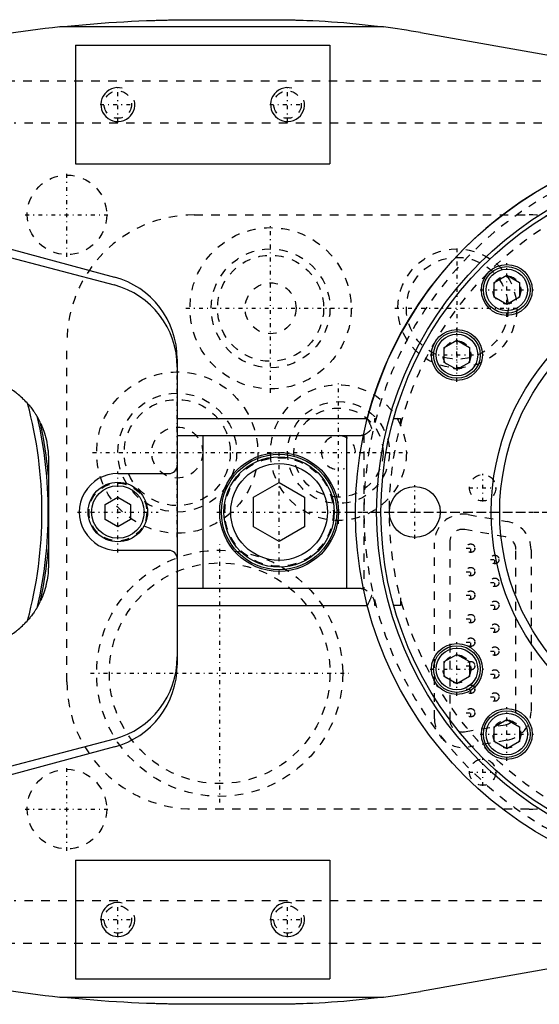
# Model space of a CAD drawing. Extents: x -394 to 171, y -70 to 70.
# Tile 2 of 5: x -304 to -242, y -58 to 58. Entities that reach past the tile are written whole.
import ezdxf

# ---------------------------------------------------------------- set-up
doc = ezdxf.new("R2010")
doc.units = 0
doc.linetypes.add('CENTER', pattern=[1.5, 0.45, -0.5, 0.05, -0.5])
doc.linetypes.add('DASHED', pattern=[2, 1, -1])
for name, color, linetype in [('AM_0', 7, 'CONTINUOUS'), ('AM_10', 7, 'CONTINUOUS'), ('AM_3', 7, 'DASHED'), ('AM_7', 7, 'CENTER')]:
    doc.layers.add(name, color=color, linetype=linetype)

msp = doc.modelspace()

# ---------------------------------------------------------------- linework, layer by layer
at = {"layer": 'AM_0', "color": 7, "linetype": 'CONTINUOUS'}
for p, q in [((-260.69, 57.14), (-298.83, 57.14)), ((-282.83, 58), (-273.73, 58)), ((-256.35, 56.48), (-189.87, 44.73)), ((-297, 55), (-297, 41)), ((-297, 55), (-267, 55)), ((-267, 55), (-267, 41)), ((-297, 41), (-267, 41)), ((-339.22, 40.23), (-292.41, 27.68)), ((-339.65, 39.22), (-292.45, 26.75)), ((-247.66, 27.03), (-246.16, 27.89)), ((-246.16, 27.89), (-244.66, 27.03)), ((-247.66, 25.3), (-247.66, 27.03)), ((-244.66, 27.03), (-244.66, 25.3)), ((-246.16, 24.43), (-247.66, 25.3)), ((-244.66, 25.3), (-246.16, 24.43)), ((-253.54, 19.37), (-252.04, 20.23)), ((-252.04, 20.23), (-250.54, 19.37)), ((-253.54, 17.63), (-253.54, 19.37)), ((-250.54, 19.37), (-250.54, 17.63)), ((-285, 18.02), (-285, -18.02)), ((-252.04, 16.77), (-253.54, 17.63)), ((-250.54, 17.63), (-252.04, 16.77)), ((-285, 11), (-262.6, 11)), ((-285, 9), (-263.7, 9)), ((-282, 9), (-282, -9)), ((-265, -9), (-265, 9)), ((-300.19, 6.34), (-300.19, -6.34)), ((-291.99, 4.54), (-286, 4.53)), ((-276, 1.73), (-273, 3.46)), ((-273, 3.46), (-270, 1.73)), ((-293.5, 0.87), (-292, 1.73)), ((-292, 1.73), (-290.5, 0.87)), ((-276, -1.73), (-276, 1.73)), ((-270, 1.73), (-270, -1.73)), ((-293.5, -0.87), (-293.5, 0.87)), ((-290.5, 0.87), (-290.5, -0.87)), ((-292, -1.73), (-293.5, -0.87)), ((-290.5, -0.87), (-292, -1.73)), ((-273, -3.46), (-276, -1.73)), ((-270, -1.73), (-273, -3.46)), ((-286, -4.53), (-291.99, -4.54)), ((-263.7, -9), (-285, -9)), ((-285, -11), (-262.6, -11)), ((-253.54, -17.63), (-252.04, -16.77)), ((-252.04, -16.77), (-250.54, -17.63)), ((-253.54, -19.37), (-253.54, -17.63)), ((-250.54, -17.63), (-250.54, -19.37)), ((-252.04, -20.23), (-253.54, -19.37)), ((-250.54, -19.37), (-252.04, -20.23)), ((-247.66, -25.3), (-246.16, -24.43)), ((-247.66, -27.03), (-247.66, -25.3)), ((-246.16, -24.43), (-244.66, -25.3)), ((-244.66, -25.3), (-244.66, -27.03)), ((-292.45, -26.75), (-339.65, -39.22)), ((-292.41, -27.68), (-339.22, -40.23)), ((-246.16, -27.89), (-247.66, -27.03)), ((-244.66, -27.03), (-246.16, -27.89)), ((-297, -41), (-297, -55)), ((-297, -41), (-267, -41)), ((-267, -41), (-267, -55)), ((-189.87, -44.73), (-256.35, -56.48)), ((-297, -55), (-267, -55)), ((-298.83, -57.14), (-260.69, -57.14)), ((-273.73, -58), (-282.83, -58))]:
    msp.add_line(p, q, dxfattribs=at)
for points in [[(-298.83, 57.14, 0), (-296.17, 57.41, 0), (-293.06, 57.65, 0), (-292.17, 57.71, 0), (-291.28, 57.76, 0), (-290.84, 57.79, 0), (-290.39, 57.81, 0), (-289.51, 57.85, 0), (-288.62, 57.89, 0), (-288.1, 57.91, 0), (-287.95, 57.91, 0), (-287.8, 57.92, 0), (-287.73, 57.92, 0), (-287.65, 57.92, 0), (-287.5, 57.93, 0), (-287.36, 57.93, 0), (-287.21, 57.94, 0), (-287.06, 57.94, 0), (-286.91, 57.94, 0), (-286.84, 57.95, 0), (-286.76, 57.95, 0), (-286.61, 57.95, 0), (-286.47, 57.96, 0), (-286.32, 57.96, 0), (-286.17, 57.96, 0), (-286.02, 57.97, 0), (-285.95, 57.97, 0), (-285.87, 57.97, 0), (-285.72, 57.97, 0), (-285.58, 57.97, 0), (-285.5, 57.98, 0), (-285.43, 57.98, 0), (-285.28, 57.98, 0), (-285.13, 57.98, 0), (-285.06, 57.98, 0), (-284.98, 57.98, 0), (-284.83, 57.99, 0), (-284.68, 57.99, 0), (-284.54, 57.99, 0), (-284.39, 57.99, 0), (-284.24, 57.99, 0), (-284.17, 57.99, 0), (-284.09, 57.99, 0), (-283.94, 58, 0), (-283.79, 58, 0), (-283.65, 58, 0), (-283.5, 58, 0), (-283.35, 58, 0), (-283.28, 58, 0), (-283.2, 58, 0), (-283.05, 58, 0), (-282.9, 58, 0), (-282.83, 58, 0)], [(-273.73, 58, 0), (-273.67, 58, 0), (-273.55, 58, 0), (-273.43, 58, 0), (-273.37, 58, 0), (-273.31, 58, 0), (-273.19, 58, 0), (-273.06, 58, 0), (-272.94, 58, 0), (-272.82, 58, 0), (-272.7, 57.99, 0), (-272.64, 57.99, 0), (-272.58, 57.99, 0), (-272.46, 57.99, 0), (-272.34, 57.99, 0), (-272.22, 57.99, 0), (-272.1, 57.99, 0), (-271.97, 57.98, 0), (-271.91, 57.98, 0), (-271.85, 57.98, 0), (-271.73, 57.98, 0), (-271.61, 57.98, 0), (-271.55, 57.98, 0), (-271.49, 57.97, 0), (-271.37, 57.97, 0), (-271.25, 57.97, 0), (-271.19, 57.97, 0), (-271.13, 57.97, 0), (-271.01, 57.96, 0), (-270.88, 57.96, 0), (-270.76, 57.96, 0), (-270.64, 57.95, 0), (-270.52, 57.95, 0), (-270.46, 57.95, 0), (-270.4, 57.94, 0), (-270.28, 57.94, 0), (-270.16, 57.94, 0), (-269.73, 57.92, 0), (-269.01, 57.89, 0), (-268.28, 57.85, 0), (-267.56, 57.81, 0), (-267.2, 57.79, 0), (-266.83, 57.76, 0), (-266.11, 57.71, 0), (-265.38, 57.65, 0), (-262.85, 57.41, 0), (-260.69, 57.14, 0)], [(-302.63, 12.78, 0), (-302.7, 12.85, 0), (-302.83, 12.99, 0), (-302.97, 13.14, 0), (-303.04, 13.21, 0), (-303.11, 13.27, 0), (-303.25, 13.41, 0), (-303.39, 13.54, 0), (-303.54, 13.67, 0), (-303.69, 13.8, 0), (-303.83, 13.92, 0), (-303.91, 13.98, 0), (-303.99, 14.04, 0), (-304.14, 14.15, 0), (-304.3, 14.26, 0), (-304.45, 14.37, 0), (-304.61, 14.48, 0), (-304.77, 14.58, 0), (-304.85, 14.63, 0), (-304.93, 14.68, 0), (-305.09, 14.77, 0), (-305.26, 14.86, 0), (-305.34, 14.91, 0)], [(-302.63, 12.78, 0), (-302.58, 12.72, 0), (-302.47, 12.59, 0), (-302.37, 12.47, 0), (-302.32, 12.41, 0), (-302.27, 12.35, 0), (-302.18, 12.23, 0), (-302.1, 12.11, 0), (-302.01, 12, 0), (-301.94, 11.89, 0), (-301.87, 11.79, 0), (-301.83, 11.74, 0), (-301.8, 11.69, 0), (-301.74, 11.6, 0), (-301.69, 11.52, 0), (-301.64, 11.44, 0), (-301.61, 11.39, 0), (-301.6, 11.38, 0), (-301.6, 11.37, 0), (-301.59, 11.36, 0), (-301.59, 11.36, 0), (-301.58, 11.35, 0), (-301.58, 11.34, 0), (-301.57, 11.33, 0), (-301.56, 11.31, 0), (-301.56, 11.3, 0), (-301.55, 11.3, 0), (-301.55, 11.29, 0), (-301.55, 11.29, 0), (-301.54, 11.28, 0), (-301.54, 11.27, 0), (-301.54, 11.27, 0), (-301.53, 11.26, 0), (-301.52, 11.25, 0), (-301.52, 11.24, 0), (-301.52, 11.24, 0), (-301.51, 11.23, 0), (-301.51, 11.22, 0), (-301.5, 11.21, 0), (-301.5, 11.21, 0), (-301.5, 11.2, 0), (-301.49, 11.2, 0), (-301.49, 11.19, 0), (-301.49, 11.18, 0), (-301.48, 11.18, 0), (-301.48, 11.17, 0), (-301.48, 11.17, 0), (-301.47, 11.16, 0), (-301.47, 11.16, 0), (-301.47, 11.16, 0), (-301.47, 11.15, 0), (-301.47, 11.15, 0), (-301.47, 11.15, 0)], [(-301.1, 10.44, 0), (-301.16, 10.57, 0), (-301.29, 10.82, 0), (-301.41, 11.04, 0), (-301.47, 11.15, 0)], [(-301.1, 10.44, 0), (-301.1, 10.44, 0), (-301.1, 10.43, 0), (-301.1, 10.43, 0), (-301.1, 10.43, 0), (-301.1, 10.43, 0), (-301.1, 10.43, 0), (-301.1, 10.43, 0), (-301.1, 10.43, 0), (-301.09, 10.43, 0), (-301.09, 10.43, 0), (-301.09, 10.43, 0), (-301.09, 10.42, 0), (-301.09, 10.42, 0), (-301.09, 10.42, 0), (-301.09, 10.42, 0), (-301.09, 10.42, 0), (-301.09, 10.42, 0), (-301.09, 10.42, 0), (-301.09, 10.41, 0), (-301.09, 10.41, 0), (-301.09, 10.41, 0), (-301.09, 10.41, 0), (-301.08, 10.4, 0), (-301.08, 10.39, 0), (-301.07, 10.38, 0), (-301.07, 10.37, 0), (-301.06, 10.35, 0), (-301.05, 10.34, 0), (-301.05, 10.33, 0), (-301.05, 10.32, 0), (-301.04, 10.3, 0), (-301.03, 10.29, 0), (-301.02, 10.27, 0), (-301.01, 10.25, 0), (-301.01, 10.23, 0), (-301, 10.22, 0), (-301, 10.21, 0), (-300.99, 10.19, 0), (-300.98, 10.17, 0), (-300.97, 10.16, 0), (-300.97, 10.15, 0), (-300.96, 10.12, 0), (-300.95, 10.1, 0), (-300.94, 10.09, 0), (-300.94, 10.08, 0), (-300.93, 10.05, 0), (-300.92, 10.02, 0), (-300.91, 10, 0), (-300.9, 9.97, 0), (-300.88, 9.94, 0), (-300.88, 9.92, 0), (-300.87, 9.91, 0), (-300.86, 9.88, 0), (-300.85, 9.85, 0), (-300.8, 9.73, 0), (-300.72, 9.51, 0), (-300.64, 9.27, 0), (-300.56, 9, 0), (-300.53, 8.86, 0), (-300.49, 8.73, 0), (-300.42, 8.45, 0), (-300.37, 8.17, 0), (-300.32, 7.89, 0), (-300.28, 7.61, 0), (-300.24, 7.33, 0), (-300.23, 7.19, 0), (-300.22, 7.05, 0), (-300.2, 6.76, 0), (-300.19, 6.48, 0), (-300.19, 6.34, 0)], [(-263.7, 9, 0), (-263.67, 9, 0), (-263.62, 9, 0), (-263.57, 9, 0), (-263.55, 9.01, 0), (-263.52, 9.01, 0), (-263.47, 9.01, 0), (-263.43, 9.02, 0), (-263.38, 9.02, 0), (-263.34, 9.03, 0), (-263.3, 9.04, 0), (-263.29, 9.04, 0), (-263.27, 9.05, 0), (-263.23, 9.06, 0), (-263.2, 9.06, 0), (-263.17, 9.07, 0), (-263.14, 9.08, 0), (-263.12, 9.09, 0), (-263.1, 9.09, 0), (-263.09, 9.09, 0), (-263.07, 9.1, 0), (-263.05, 9.11, 0), (-263.05, 9.11, 0)], [(-300.19, -6.34, 0), (-300.19, -6.47, 0), (-300.2, -6.73, 0), (-300.21, -6.99, 0), (-300.22, -7.12, 0), (-300.23, -7.24, 0), (-300.26, -7.5, 0), (-300.3, -7.76, 0), (-300.34, -8.02, 0), (-300.39, -8.27, 0), (-300.44, -8.53, 0), (-300.47, -8.65, 0), (-300.5, -8.78, 0), (-300.57, -9.03, 0), (-300.65, -9.27, 0), (-300.72, -9.51, 0), (-300.8, -9.72, 0), (-300.84, -9.83, 0), (-300.85, -9.86, 0), (-300.87, -9.89, 0), (-300.87, -9.91, 0), (-300.88, -9.92, 0), (-300.89, -9.95, 0), (-300.9, -9.98, 0), (-300.9, -9.99, 0), (-300.91, -10, 0), (-300.92, -10.03, 0), (-300.93, -10.06, 0), (-300.94, -10.07, 0), (-300.94, -10.08, 0), (-300.95, -10.11, 0), (-300.96, -10.13, 0), (-300.98, -10.16, 0), (-300.99, -10.19, 0), (-301, -10.22, 0), (-301.01, -10.23, 0), (-301.01, -10.25, 0), (-301.03, -10.28, 0), (-301.04, -10.3, 0), (-301.05, -10.33, 0), (-301.06, -10.35, 0), (-301.06, -10.35, 0), (-301.06, -10.35, 0), (-301.06, -10.36, 0), (-301.06, -10.36, 0), (-301.06, -10.36, 0), (-301.07, -10.37, 0), (-301.07, -10.37, 0), (-301.07, -10.37, 0), (-301.07, -10.38, 0), (-301.07, -10.38, 0), (-301.07, -10.38, 0), (-301.07, -10.38, 0), (-301.08, -10.39, 0), (-301.08, -10.39, 0), (-301.08, -10.39, 0), (-301.08, -10.39, 0), (-301.08, -10.4, 0), (-301.08, -10.4, 0), (-301.08, -10.4, 0), (-301.08, -10.4, 0), (-301.09, -10.41, 0), (-301.09, -10.41, 0), (-301.09, -10.41, 0), (-301.09, -10.42, 0), (-301.09, -10.42, 0), (-301.09, -10.42, 0), (-301.09, -10.42, 0), (-301.09, -10.42, 0), (-301.09, -10.43, 0), (-301.09, -10.43, 0), (-301.1, -10.43, 0), (-301.1, -10.43, 0), (-301.1, -10.43, 0), (-301.1, -10.43, 0), (-301.1, -10.44, 0), (-301.1, -10.44, 0)], [(-263.05, -9.11, 0), (-263.05, -9.11, 0), (-263.07, -9.1, 0), (-263.09, -9.09, 0), (-263.1, -9.09, 0), (-263.12, -9.09, 0), (-263.14, -9.08, 0), (-263.17, -9.07, 0), (-263.2, -9.06, 0), (-263.23, -9.06, 0), (-263.27, -9.05, 0), (-263.29, -9.04, 0), (-263.3, -9.04, 0), (-263.34, -9.03, 0), (-263.38, -9.03, 0), (-263.43, -9.02, 0), (-263.47, -9.01, 0), (-263.52, -9.01, 0), (-263.55, -9.01, 0), (-263.57, -9, 0), (-263.62, -9, 0), (-263.67, -9, 0), (-263.7, -9, 0)], [(-301.47, -11.15, 0), (-301.41, -11.04, 0), (-301.29, -10.82, 0), (-301.16, -10.57, 0), (-301.1, -10.44, 0)], [(-301.47, -11.15, 0), (-301.47, -11.15, 0), (-301.47, -11.15, 0), (-301.47, -11.16, 0), (-301.47, -11.16, 0), (-301.47, -11.16, 0), (-301.48, -11.17, 0), (-301.48, -11.17, 0), (-301.48, -11.18, 0), (-301.49, -11.19, 0), (-301.49, -11.19, 0), (-301.49, -11.2, 0), (-301.5, -11.2, 0), (-301.5, -11.21, 0), (-301.51, -11.22, 0), (-301.51, -11.23, 0), (-301.52, -11.23, 0), (-301.52, -11.24, 0), (-301.52, -11.25, 0), (-301.53, -11.25, 0), (-301.53, -11.26, 0), (-301.54, -11.27, 0), (-301.54, -11.28, 0), (-301.54, -11.28, 0), (-301.55, -11.29, 0), (-301.56, -11.3, 0), (-301.56, -11.31, 0), (-301.56, -11.31, 0), (-301.57, -11.32, 0), (-301.57, -11.33, 0), (-301.58, -11.34, 0), (-301.59, -11.35, 0), (-301.59, -11.36, 0), (-301.6, -11.37, 0), (-301.6, -11.38, 0), (-301.61, -11.39, 0), (-301.61, -11.4, 0), (-301.64, -11.44, 0), (-301.69, -11.52, 0), (-301.75, -11.61, 0), (-301.8, -11.7, 0), (-301.84, -11.74, 0), (-301.87, -11.79, 0), (-301.94, -11.9, 0), (-302.02, -12, 0), (-302.1, -12.12, 0), (-302.18, -12.23, 0), (-302.28, -12.35, 0), (-302.32, -12.41, 0), (-302.37, -12.47, 0), (-302.47, -12.59, 0), (-302.58, -12.72, 0), (-302.63, -12.78, 0)], [(-305.34, -14.91, 0), (-305.26, -14.86, 0), (-305.09, -14.77, 0), (-304.93, -14.68, 0), (-304.85, -14.63, 0), (-304.77, -14.58, 0), (-304.61, -14.48, 0), (-304.45, -14.37, 0), (-304.3, -14.26, 0), (-304.14, -14.15, 0), (-303.99, -14.04, 0), (-303.91, -13.98, 0), (-303.83, -13.92, 0), (-303.69, -13.8, 0), (-303.54, -13.67, 0), (-303.39, -13.54, 0), (-303.25, -13.41, 0), (-303.11, -13.27, 0), (-303.04, -13.21, 0), (-302.97, -13.14, 0), (-302.83, -12.99, 0), (-302.7, -12.85, 0), (-302.63, -12.78, 0)], [(-282.83, -58, 0), (-282.9, -58, 0), (-283.05, -58, 0), (-283.2, -58, 0), (-283.28, -58, 0), (-283.35, -58, 0), (-283.5, -58, 0), (-283.65, -58, 0), (-283.79, -58, 0), (-283.94, -58, 0), (-284.09, -57.99, 0), (-284.17, -57.99, 0), (-284.24, -57.99, 0), (-284.39, -57.99, 0), (-284.54, -57.99, 0), (-284.68, -57.99, 0), (-284.83, -57.99, 0), (-284.98, -57.98, 0), (-285.06, -57.98, 0), (-285.13, -57.98, 0), (-285.28, -57.98, 0), (-285.43, -57.98, 0), (-285.5, -57.98, 0), (-285.58, -57.97, 0), (-285.72, -57.97, 0), (-285.87, -57.97, 0), (-285.95, -57.97, 0), (-286.02, -57.97, 0), (-286.17, -57.96, 0), (-286.32, -57.96, 0), (-286.47, -57.96, 0), (-286.61, -57.95, 0), (-286.76, -57.95, 0), (-286.84, -57.95, 0), (-286.91, -57.94, 0), (-287.06, -57.94, 0), (-287.21, -57.94, 0), (-287.36, -57.93, 0), (-287.5, -57.93, 0), (-287.65, -57.92, 0), (-287.73, -57.92, 0), (-287.8, -57.92, 0), (-287.95, -57.91, 0), (-288.1, -57.91, 0), (-288.62, -57.89, 0), (-289.51, -57.85, 0), (-290.39, -57.81, 0), (-290.84, -57.79, 0), (-291.28, -57.76, 0), (-292.17, -57.71, 0), (-293.06, -57.65, 0), (-293.95, -57.59, 0), (-294.84, -57.52, 0), (-295.72, -57.44, 0), (-296.17, -57.41, 0), (-296.61, -57.37, 0), (-297.5, -57.28, 0), (-298.38, -57.19, 0), (-298.83, -57.14, 0)], [(-260.69, -57.14, 0), (-262.85, -57.41, 0), (-265.38, -57.65, 0), (-266.11, -57.71, 0), (-266.83, -57.76, 0), (-267.2, -57.79, 0), (-267.56, -57.81, 0), (-268.28, -57.85, 0), (-269.01, -57.89, 0), (-269.73, -57.92, 0), (-270.16, -57.94, 0), (-270.28, -57.94, 0), (-270.4, -57.94, 0), (-270.46, -57.95, 0), (-270.52, -57.95, 0), (-270.64, -57.95, 0), (-270.76, -57.96, 0), (-270.88, -57.96, 0), (-271.01, -57.96, 0), (-271.13, -57.97, 0), (-271.19, -57.97, 0), (-271.25, -57.97, 0), (-271.37, -57.97, 0), (-271.49, -57.97, 0), (-271.55, -57.98, 0), (-271.61, -57.98, 0), (-271.73, -57.98, 0), (-271.85, -57.98, 0), (-271.91, -57.98, 0), (-271.97, -57.98, 0), (-272.1, -57.99, 0), (-272.22, -57.99, 0), (-272.34, -57.99, 0), (-272.46, -57.99, 0), (-272.58, -57.99, 0), (-272.64, -57.99, 0), (-272.7, -57.99, 0), (-272.82, -58, 0), (-272.94, -58, 0), (-273.06, -58, 0), (-273.19, -58, 0), (-273.31, -58, 0), (-273.37, -58, 0), (-273.43, -58, 0), (-273.55, -58, 0), (-273.67, -58, 0), (-273.73, -58, 0)]]:
    msp.add_polyline3d(points, dxfattribs=at)
for centre, radius in [((-220, 0), 44), ((-220, 0), 41.5), ((-220, 0), 41), ((-246.16, 26.16), 3), ((-246.16, 26.16), 2.75), ((-246.16, 26.16), 2.45), ((-220, 0), 28), ((-220, 0), 27), ((-252.04, 18.5), 3), ((-252.04, 18.5), 2.75), ((-252.04, 18.5), 2.45), ((-273, 0), 7), ((-273, 0), 6.8), ((-273, 0), 6.5), ((-273, 0), 5.7), ((-292, 0), 3.5), ((-292, 0), 3.1), ((-257, 0), 3), ((-252.04, -18.5), 3), ((-252.04, -18.5), 2.75), ((-252.04, -18.5), 2.45), ((-246.16, -26.16), 3), ((-246.16, -26.16), 2.75), ((-246.16, -26.16), 2.45)]:
    msp.add_circle(centre, radius, dxfattribs=at)
for centre, radius, start, end in [((-282.83, -92), 150, 96.1215, 106.8188), ((-273.73, -41.86), 99.86, 79.9766, 82.4957), ((-220, 0), 44, 91.172, 165.5225), ((-295, 17.08), 10, 0, 75.2096), ((-295, 18.02), 10, 0, 74.9953), ((-350, 0), 49.06, 344.9033, 15.0967), ((-350, 0), 49.8, 347.0647, 12.9353), ((-350, 0), 50, 5.0672, 12.0471), ((-286, 5.53), 1, 269.9044, 0), ((-292, 0), 4.54, 89.9044, 270.0956), ((-350, 0), 50, 347.9529, 354.9328), ((-286, -5.53), 1, 0, 90.0956), ((-295, -17.08), 10, 284.7904, 0), ((-295, -18.02), 10, 285.0047, 0), ((-282.83, 92), 150, 253.1812, 263.8785), ((-273.73, 41.86), 99.86, 277.5043, 280.0234)]:
    msp.add_arc(centre, radius, start, end, dxfattribs=at)
at = {"layer": 'AM_10', "color": 7, "linetype": 'CONTINUOUS'}
for centre in [(-292, 48), (-272, 48), (-292, -48), (-272, -48)]:
    msp.add_arc(centre, 2, 75, 15, dxfattribs=at)
at = {"layer": 'AM_3', "color": 6, "linetype": 'DASHED'}
for p, q in [((-317.14, 50.81), (-224.27, 50.81)), ((-196.02, 45.81), (-304.21, 45.81)), ((-283, 35), (-243.53, 35)), ((-298, -20), (-298, 20)), ((-261.7, 11), (-261.57, 11)), ((-259.5, 11), (-258.7, 11)), ((-258.7, 11), (-258.7, 10.11)), ((-263.05, 9.11), (-263, 9.13)), ((-263, 9.13), (-263, -9.13)), ((-250.71, -0.3), (-246.11, -1.11)), ((-246.32, -2.94), (-251.12, -2.07)), ((-254.7, -24.35), (-254.7, -3.65)), ((-252.89, -3.55), (-252.89, -24.42)), ((-245.09, -23.59), (-245.09, -4.42)), ((-243.3, -4.46), (-243.3, -23.54)), ((-263, -9.13), (-263.05, -9.11)), ((-258.7, -10.11), (-258.7, -11)), ((-261.57, -11), (-261.7, -11)), ((-258.7, -11), (-259.5, -11)), ((-251.13, -25.89), (-246.33, -25.06)), ((-246.11, -26.89), (-250.71, -27.7)), ((-243.53, -35), (-283, -35)), ((-196.02, -45.81), (-304.21, -45.81)), ((-317.14, -50.81), (-224.27, -50.81))]:
    msp.add_line(p, q, dxfattribs=at)
for points in [[(-262.6, 11, 0), (-262.59, 10.97, 0), (-262.55, 10.9, 0), (-262.52, 10.83, 0), (-262.51, 10.79, 0), (-262.49, 10.76, 0), (-262.46, 10.69, 0), (-262.43, 10.62, 0), (-262.39, 10.56, 0), (-262.36, 10.49, 0), (-262.33, 10.42, 0), (-262.32, 10.39, 0), (-262.3, 10.36, 0), (-262.27, 10.29, 0), (-262.24, 10.23, 0), (-262.22, 10.16, 0), (-262.19, 10.1, 0), (-262.16, 10.04, 0), (-262.15, 10.01, 0), (-262.14, 9.97, 0), (-262.11, 9.91, 0), (-262.09, 9.85, 0), (-262.08, 9.82, 0)], [(-262.08, -9.82, 0), (-262.09, -9.85, 0), (-262.11, -9.91, 0), (-262.14, -9.97, 0), (-262.15, -10.01, 0), (-262.16, -10.04, 0), (-262.19, -10.1, 0), (-262.22, -10.16, 0), (-262.24, -10.23, 0), (-262.27, -10.29, 0), (-262.3, -10.36, 0), (-262.32, -10.39, 0), (-262.33, -10.42, 0), (-262.36, -10.49, 0), (-262.39, -10.56, 0), (-262.43, -10.62, 0), (-262.46, -10.69, 0), (-262.49, -10.76, 0), (-262.51, -10.79, 0), (-262.52, -10.83, 0), (-262.55, -10.9, 0), (-262.59, -10.97, 0), (-262.6, -11, 0)]]:
    msp.add_polyline3d(points, dxfattribs=at)
for centre, radius in [((-292, 48), 1.62), ((-272, 48), 1.62), ((-298, 35), 4.69), ((-220, 0), 40), ((-220, 0), 40), ((-274, 24), 9.5), ((-274, 24), 7), ((-274, 24), 6.25), ((-252, 24), 7), ((-252, 24), 6), ((-274, 24), 3), ((-246.16, 26.16), 1.65), ((-252.04, 18.5), 1.65), ((-285, 7), 9.5), ((-285, 7), 7), ((-266, 7), 8), ((-285, 7), 6.25), ((-266, 7), 6), ((-266, 7), 5.25), ((-285, 7), 3), ((-273, 0), 6.4), ((-249, 2.85), 1.55), ((-292, 0), 3.4), ((-280, -19), 14.5), ((-250.42, -4.26), 0.5), ((-247.58, -5.59), 0.5), ((-280, -19), 13), ((-250.42, -7.03), 0.5), ((-247.58, -8.29), 0.5), ((-250.42, -9.8), 0.5), ((-247.58, -10.99), 0.5), ((-250.42, -12.57), 0.5), ((-247.58, -13.69), 0.5), ((-250.42, -15.34), 0.5), ((-247.58, -16.39), 0.5), ((-252.04, -18.5), 1.65), ((-250.42, -18.11), 0.5), ((-247.58, -19.09), 0.5), ((-250.42, -20.88), 0.5), ((-247.58, -21.79), 0.5), ((-250.42, -23.65), 0.5), ((-246.16, -26.16), 1.65), ((-249, -30.65), 1.55), ((-298, -35), 4.69), ((-292, -48), 1.62), ((-272, -48), 1.62)]:
    msp.add_circle(centre, radius, dxfattribs=at)
for centre, radius, start, end in [((-220, 0), 43, 1.9991, 358.0009), ((-283, 20), 15, 90, 180), ((-243.53, 15), 20, 69.989, 90), ((-263.7, 11), 2, 290.4873, 0), ((-266, 7), 2, 0, 290.4873), ((-251.3, -3.65), 3.4, 80.0008, 180), ((-246.7, -4.46), 3.4, 0, 80.0008), ((-251.39, -3.55), 1.5, 79.7267, 180), ((-246.59, -4.42), 1.5, 0, 79.7267), ((-263.7, -11), 2, 0, 69.5127), ((-283, -20), 15, 180, 270), ((-251.3, -24.35), 3.4, 180, 279.9992), ((-246.59, -23.59), 1.5, 279.8104, 0), ((-246.7, -23.54), 3.4, 279.9992, 0), ((-251.39, -24.42), 1.5, 180, 279.8104), ((-243.53, -15), 20, 270, 290.011)]:
    msp.add_arc(centre, radius, start, end, dxfattribs=at)
at = {"layer": 'AM_7', "color": 4, "linetype": 'CENTER'}
for p, q in [((-292, 45.9), (-292, 50.1)), ((-272, 45.9), (-272, 50.1)), ((-294.1, 48), (-289.9, 48)), ((-274.1, 48), (-269.9, 48)), ((-298, 30.08), (-298, 39.92)), ((-302.92, 35), (-293.08, 35)), ((-274, 14.03), (-274, 33.98)), ((-252, 16.65), (-252, 31.35)), ((-246.16, 23.01), (-246.16, 29.31)), ((-249.31, 26.16), (-243.01, 26.16)), ((-283.98, 24), (-264.02, 24)), ((-259.35, 24), (-244.65, 24)), ((-252.04, 15.35), (-252.04, 21.65)), ((-255.19, 18.5), (-248.89, 18.5)), ((-285, -2.98), (-285, 16.98)), ((-266, -1.4), (-266, 15.4)), ((-294.98, 7), (-275.02, 7)), ((-274.4, 7), (-257.6, 7)), ((-273, -7.35), (-273, 7.35)), ((-292, -4.77), (-292, 4.77)), ((-249, 1.22), (-249, 4.48)), ((-257, -3.15), (-257, 3.15)), ((-250.63, 2.85), (-247.37, 2.85)), ((-296.77, 0), (-287.23, 0)), ((-266.2, 0), (-171.43, 0)), ((-265.15, 0), (-174.85, 0)), ((-280.35, 0), (-265.65, 0)), ((-280, -34.23), (-280, -3.77)), ((-250.94, -4.26), (-249.9, -4.26)), ((-250.42, -4.79), (-250.42, -3.74)), ((-248.1, -5.59), (-247.06, -5.59)), ((-247.58, -6.12), (-247.58, -5.07)), ((-250.42, -7.56), (-250.42, -6.51)), ((-250.94, -7.03), (-249.9, -7.03)), ((-247.58, -8.82), (-247.58, -7.77)), ((-250.42, -10.32), (-250.42, -9.28)), ((-248.1, -8.29), (-247.06, -8.29)), ((-250.94, -9.8), (-249.9, -9.8)), ((-248.1, -10.99), (-247.06, -10.99)), ((-247.58, -11.52), (-247.58, -10.46)), ((-250.94, -12.57), (-249.9, -12.57)), ((-250.42, -13.1), (-250.42, -12.04)), ((-248.1, -13.69), (-247.06, -13.69)), ((-247.58, -14.21), (-247.58, -13.16)), ((-250.42, -15.87), (-250.42, -14.81)), ((-252.04, -21.65), (-252.04, -15.35)), ((-250.94, -15.34), (-249.9, -15.34)), ((-247.58, -16.91), (-247.58, -15.87)), ((-248.1, -16.39), (-247.06, -16.39)), ((-255.19, -18.5), (-248.89, -18.5)), ((-250.94, -18.11), (-249.9, -18.11)), ((-250.42, -18.64), (-250.42, -17.59)), ((-295.23, -19), (-264.77, -19)), ((-248.1, -19.09), (-247.06, -19.09)), ((-247.58, -19.61), (-247.58, -18.57)), ((-250.94, -20.88), (-249.9, -20.88)), ((-250.42, -21.41), (-250.42, -20.36)), ((-248.1, -21.79), (-247.06, -21.79)), ((-247.58, -22.32), (-247.58, -21.27)), ((-250.42, -24.18), (-250.42, -23.12)), ((-246.16, -29.31), (-246.16, -23.01)), ((-250.94, -23.65), (-249.9, -23.65)), ((-249.31, -26.16), (-243.01, -26.16)), ((-298, -39.92), (-298, -30.08)), ((-249, -32.28), (-249, -29.02)), ((-250.63, -30.65), (-247.37, -30.65)), ((-302.92, -35), (-293.08, -35)), ((-292, -50.1), (-292, -45.9)), ((-272, -50.1), (-272, -45.9)), ((-294.1, -48), (-289.9, -48)), ((-274.1, -48), (-269.9, -48))]:
    msp.add_line(p, q, dxfattribs=at)

doc.saveas('drawing.dxf')
